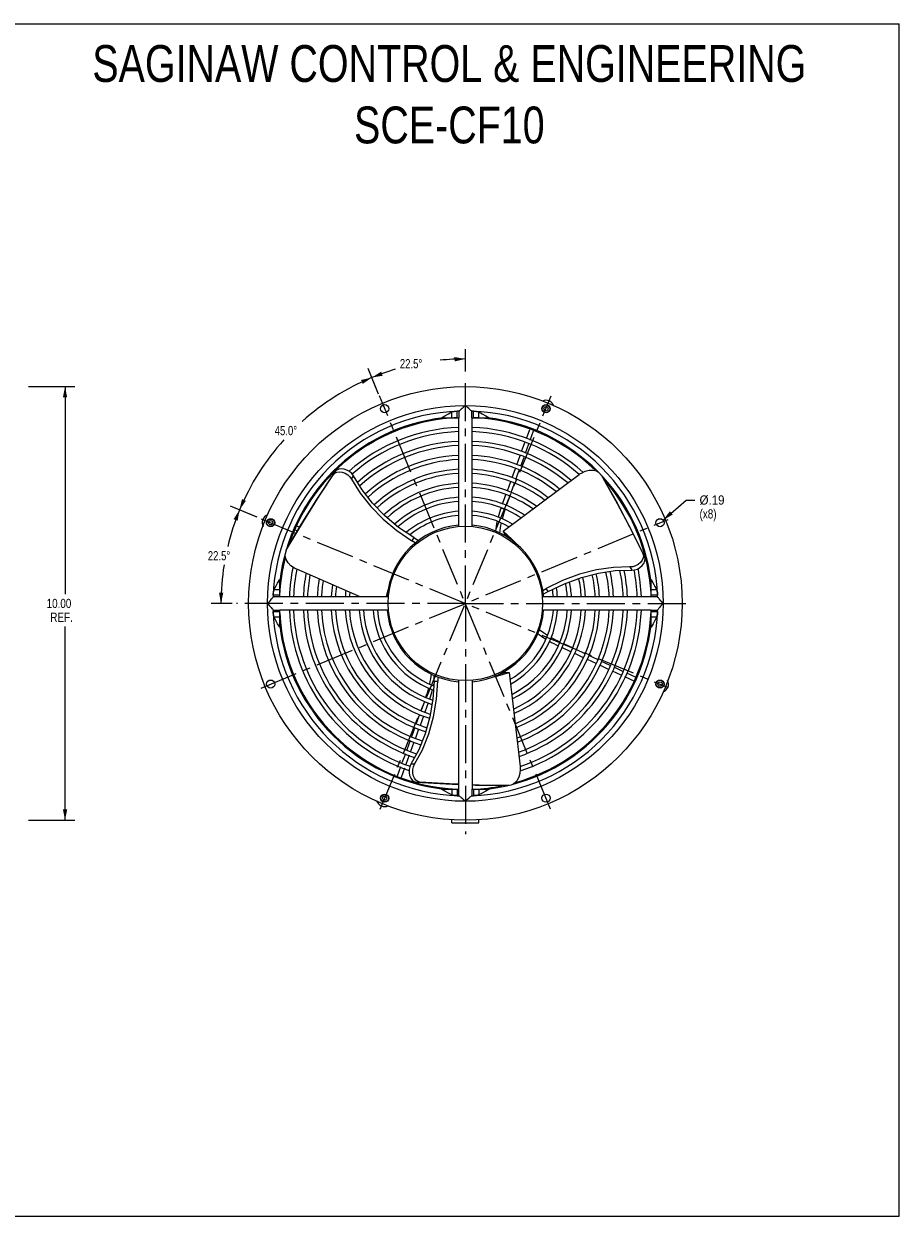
# Model space of a CAD drawing. Header units: inches. Extents: x 0 to 42.5, y 0 to 27.5.
# Tile 3 of 3: x 22.3 to 42.5, y 0 to 27.5. Entities that reach past the tile are written whole.
import ezdxf

# ---------------------------------------------------------------- set-up
doc = ezdxf.new("R2010")
doc.units = ezdxf.units.IN
doc.header["$LTSCALE"] = 2.3375
doc.header["$MEASUREMENT"] = 0
doc.linetypes.add('CENTER', pattern=[0.6, 0.375, -0.075, 0.075, -0.075])
doc.layers.get('0').update_dxf_attribs({"linetype": 'CONTINUOUS'})
doc.layers.add('DEFAULT_1', color=7, linetype='CENTER')
doc.styles.get("Standard").update_dxf_attribs({"font": 'txt', "width": 0.8})
doc.dimstyles.new('DIMSTYLE_1', dxfattribs={"dimtxt": 0.2125, "dimasz": 0.25, "dimexe": 0.18, "dimexo": 0.0625, "dimgap": 0.09, "dimtad": 0, "dimtih": 1, "dimtoh": 1, "dimzin": 4, "dimdsep": 46, "dimtxsty": 'Standard', "dimblk": '_FILLED', "dimblk1": '_FILLED', "dimblk2": '_FILLED', "dimcen": 0.09, "dimadec": 0, "dimazin": 0, "dimtfac": 1, "dimtofl": 0, "dimtmove": 0, "dimatfit": 3, "dimldrblk": '_FILLED', "dimfxl": 0, "dimtolj": 1, "dimtzin": 4, "dimarcsym": 0})
doc.dimstyles.new('DIMSTYLE_2', dxfattribs={"dimtxt": 0.2125, "dimasz": 0.25, "dimexe": 0.18, "dimexo": 0.0625, "dimgap": 0.09, "dimtad": 0, "dimtih": 1, "dimtoh": 1, "dimdec": 1, "dimzin": 4, "dimdsep": 46, "dimtxsty": 'Standard', "dimblk": '_FILLED', "dimblk1": '_FILLED', "dimblk2": '_FILLED', "dimcen": 0.09, "dimadec": 0, "dimazin": 0, "dimtfac": 1, "dimtdec": 1, "dimtofl": 0, "dimtmove": 0, "dimatfit": 3, "dimldrblk": '_FILLED', "dimfxl": 0, "dimtolj": 1, "dimtzin": 4, "dimarcsym": 0})
doc.dimstyles.new('DIMSTYLE_3', dxfattribs={"dimtxt": 0.2125, "dimasz": 0.25, "dimexe": 0.18, "dimexo": 0.0625, "dimgap": 0.09, "dimtad": 0, "dimtih": 1, "dimtoh": 1, "dimzin": 4, "dimdsep": 46, "dimtxsty": 'Standard', "dimblk": '_FILLED', "dimblk1": '_FILLED', "dimblk2": '_FILLED', "dimcen": 0.09, "dimadec": 0, "dimazin": 0, "dimtfac": 1, "dimtofl": 0, "dimtmove": 0, "dimatfit": 3, "dimldrblk": '_FILLED', "dimfxl": 0, "dimtolj": 1, "dimtzin": 4, "dimarcsym": 0})

# ---------------------------------------------------------------- blocks, each defined once
blk = doc.blocks.new('_FILLED')
at = {"color": 0, "linetype": 'ByBlock'}
blk.add_solid([(0, 0), (-1, 0.2), (-1, -0.2)], dxfattribs=at)
blk = doc.blocks.new('*D0')
at = {"color": 2, "linetype": 'Continuous'}
for p, q in [((22.415, 19.132), (23.485, 19.132)), ((23.26, 19.132), (23.26, 14.345)), ((23.26, 9.132), (23.26, 13.601)), ((22.415, 9.132), (23.485, 9.132))]:
    blk.add_line(p, q, dxfattribs=at)
at = {"color": 2, "linetype": 'Continuous', "xscale": 0.25, "yscale": 0.25, "zscale": 0.25}
for p, rotation in [((23.26, 19.132), 90), ((23.26, 9.132), 270)]:
    blk.add_blockref('_FILLED', p, dxfattribs=dict(at, rotation=rotation))
at = {"color": 2, "linetype": 'Continuous', "width": 0.8}
for s, p in [('10.00', (22.835, 14.026)), ('REF.', (22.92, 13.707))]:
    blk.add_text(s, height=0.2125, dxfattribs=at).set_placement(p)
blk = doc.blocks.new('*D2')
at = {"color": 2, "linetype": 'Continuous'}
for p, q in [((32.494, 19.481), (32.494, 19.995)), ((30.44, 19.09), (30.25, 19.549))]:
    blk.add_line(p, q, dxfattribs=at)
for start, end in [(106.6666, 112.5), (90, 95.9338)]:
    blk.add_arc((32.494, 14.132), 5.638, start, end, dxfattribs=at)
for points in [[(32.245, 19.715), (32.494, 19.77), (32.242, 19.815)], [(30.551, 19.478), (30.336, 19.341), (30.587, 19.385)]]:
    blk.add_solid(points, dxfattribs=at)
at = {"color": 2, "linetype": 'Continuous', "width": 0.773333}
blk.add_text('22.5%%d', height=0.2125, dxfattribs=at).set_placement((30.983, 19.556))
blk = doc.blocks.new('*D3')
at = {"color": 2, "linetype": 'Continuous'}
for p, q in [((30.493, 18.961), (30.25, 19.549)), ((27.672, 16.129), (27.077, 16.376))]:
    blk.add_line(p, q, dxfattribs=at)
for start, end in [(112.5, 131.8584), (137.9779, 157.5)]:
    blk.add_arc((32.494, 14.132), 5.638, start, end, dxfattribs=at)
for points in [[(30.127, 19.195), (30.336, 19.341), (30.087, 19.286)], [(27.34, 16.539), (27.285, 16.29), (27.431, 16.498)]]:
    blk.add_solid(points, dxfattribs=at)
at = {"color": 2, "linetype": 'Continuous', "width": 0.773333}
blk.add_text('45.0%%d', height=0.2125, dxfattribs=at).set_placement((28.096, 18.013))
blk = doc.blocks.new('*D4')
at = {"color": 2, "linetype": 'Continuous'}
for p, q in [((27.69, 16.122), (27.077, 16.376)), ((27.113, 14.132), (26.63, 14.132))]:
    blk.add_line(p, q, dxfattribs=at)
for start, end in [(157.5, 166.5392), (170.9439, 180)]:
    blk.add_arc((32.494, 14.132), 5.638, start, end, dxfattribs=at)
for points in [[(27.241, 16.039), (27.285, 16.29), (27.147, 16.075)], [(26.811, 14.383), (26.855, 14.132), (26.911, 14.381)]]:
    blk.add_solid(points, dxfattribs=at)
at = {"color": 2, "linetype": 'Continuous', "width": 0.773333}
blk.add_text('22.5%%d', height=0.2125, dxfattribs=at).set_placement((26.553, 15.126))
blk = doc.blocks.new('*D5')
at = {"color": 2, "linetype": 'Continuous'}
for p, q in [((37.056, 16.055), (37.584, 16.517)), ((37.584, 16.517), (37.79, 16.517))]:
    blk.add_line(p, q, dxfattribs=at)
at = {"color": 2, "linetype": 'Continuous', "xscale": 0.25, "yscale": 0.25, "zscale": 0.25, "rotation": 221.2220644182}
blk.add_blockref('_FILLED', (37.056, 16.055), dxfattribs=at)
at = {"color": 2, "linetype": 'Continuous'}
for s, width, p in [('%%c.19', 0.933333, (37.896, 16.411)), ('(x8)', 0.8, (37.896, 16.092))]:
    blk.add_text(s, height=0.2125, dxfattribs=dict(at, width=width)).set_placement(p)

msp = doc.modelspace()

# ---------------------------------------------------------------- linework, layer by layer
at = {"color": 7, "linetype": 'Continuous'}
for p, q in [((0, 27.5), (42.5, 27.5)), ((42.5, 0), (42.5, 27.5)), ((32.181, 18.415), (32.181, 18.551)), ((32.304, 18.415), (32.304, 18.566)), ((32.341, 18.567), (32.341, 18.415)), ((32.494, 18.695), (32.441, 18.648)), ((32.646, 18.415), (32.646, 18.567)), ((32.683, 18.415), (32.683, 18.566)), ((32.806, 18.415), (32.806, 18.551)), ((31.945, 18.415), (32.341, 18.415)), ((32.338, 18.415), (32.338, 15.906)), ((32.646, 18.415), (33.042, 18.415)), ((32.65, 15.906), (32.65, 18.415)), ((33.901, 17.934), (33.978, 18.146)), ((33.991, 17.9), (34.068, 18.112)), ((33.791, 17.633), (33.868, 17.844)), ((33.88, 17.597), (33.958, 17.81)), ((33.682, 17.331), (33.759, 17.543)), ((33.77, 17.295), (33.847, 17.507)), ((29.489, 17.173), (29.447, 17.1)), ((29.447, 17.1), (29.483, 17.135)), ((29.867, 17), (29.91, 17.073)), ((33.368, 15.801), (35.119, 17.106)), ((33.574, 17.035), (33.649, 17.241)), ((33.661, 16.994), (33.738, 17.205)), ((33.463, 16.732), (33.541, 16.944)), ((33.551, 16.692), (33.628, 16.904)), ((33.352, 16.425), (33.43, 16.642)), ((33.442, 16.393), (33.518, 16.601)), ((33.319, 16.335), (33.409, 16.302)), ((28.566, 15.833), (28.62, 15.808)), ((28.584, 15.931), (28.669, 15.891)), ((33.468, 15.71), (33.368, 15.801)), ((33.41, 15.727), (33.368, 15.801)), ((33.566, 15.616), (33.468, 15.71)), ((31.302, 15.649), (31.259, 15.576)), ((31.339, 15.529), (31.259, 15.576)), ((31.302, 15.649), (31.411, 15.586)), ((33.659, 15.52), (33.566, 15.616)), ((36.629, 15.214), (36.587, 15.287)), ((30.07, 14.288), (28.605, 14.919)), ((36.29, 14.973), (36.332, 14.899)), ((28.211, 14.285), (28.211, 14.681)), ((36.776, 14.285), (36.776, 14.681)), ((28.211, 14.321), (28.06, 14.321)), ((28.211, 14.445), (28.075, 14.445)), ((34.281, 14.433), (34.361, 14.479)), ((34.403, 14.406), (34.294, 14.343)), ((34.403, 14.406), (34.361, 14.479)), ((36.912, 14.445), (36.776, 14.445)), ((36.927, 14.321), (36.776, 14.321)), ((27.931, 14.132), (27.978, 14.079)), ((28.211, 14.285), (28.059, 14.285)), ((30.719, 14.288), (28.211, 14.288)), ((36.776, 14.288), (34.268, 14.288)), ((36.929, 14.285), (36.776, 14.285)), ((37.057, 14.132), (37.009, 14.185)), ((37.057, 14.132), (37.047, 14.121)), ((28.059, 13.979), (28.211, 13.979)), ((28.06, 13.943), (28.211, 13.943)), ((28.075, 13.82), (28.211, 13.82)), ((28.211, 13.583), (28.211, 13.979)), ((30.719, 13.976), (28.211, 13.976)), ((36.776, 13.976), (34.268, 13.976)), ((36.776, 13.979), (36.929, 13.979)), ((36.776, 13.583), (36.776, 13.979)), ((36.776, 13.943), (36.927, 13.943)), ((36.776, 13.82), (36.912, 13.82)), ((34.636, 13.154), (34.677, 13.241)), ((34.963, 13.108), (34.762, 13.201)), ((34.929, 13.017), (34.72, 13.115)), ((35.221, 12.881), (35.016, 12.977)), ((35.255, 12.972), (35.05, 13.067)), ((35.544, 12.836), (35.342, 12.931)), ((35.508, 12.748), (35.308, 12.841)), ((35.799, 12.612), (35.595, 12.707)), ((35.836, 12.701), (35.631, 12.796)), ((36.128, 12.564), (35.923, 12.66)), ((31.776, 12.342), (31.776, 12.468)), ((31.861, 12.434), (31.861, 12.342)), ((33.112, 12.429), (33.243, 12.462)), ((33.243, 12.462), (33.372, 12.499)), ((33.372, 12.499), (33.501, 12.541)), ((33.416, 12.541), (33.501, 12.541)), ((33.501, 12.541), (33.756, 10.371)), ((36.089, 12.477), (35.886, 12.571)), ((36.402, 12.331), (36.175, 12.436)), ((36.419, 12.428), (36.215, 12.524)), ((31.776, 12.342), (31.861, 12.342)), ((32.338, 12.358), (32.338, 9.85)), ((32.65, 12.358), (32.65, 9.85)), ((31.548, 11.87), (31.472, 11.662)), ((31.638, 11.839), (31.559, 11.622)), ((31.67, 11.925), (31.58, 11.958)), ((31.439, 11.571), (31.362, 11.359)), ((31.527, 11.531), (31.449, 11.319)), ((31.329, 11.269), (31.252, 11.059)), ((31.416, 11.229), (31.341, 11.022)), ((31.22, 10.969), (31.142, 10.757)), ((31.308, 10.932), (31.231, 10.72)), ((31.11, 10.666), (31.032, 10.453)), ((31.198, 10.63), (31.122, 10.42)), ((30.999, 10.363), (30.922, 10.151)), ((31.089, 10.33), (31.012, 10.118)), ((31.323, 10.424), (31.238, 10.424)), ((31.362, 10.01), (31.447, 10.01)), ((31.447, 10.01), (31.398, 10.023)), ((31.945, 9.85), (32.341, 9.85)), ((32.181, 9.85), (32.181, 9.714)), ((32.304, 9.85), (32.304, 9.699)), ((32.341, 9.697), (32.341, 9.85)), ((32.646, 9.85), (33.042, 9.85)), ((32.646, 9.85), (32.646, 9.697)), ((32.683, 9.85), (32.683, 9.699)), ((32.806, 9.85), (32.806, 9.714)), ((32.494, 9.569), (32.546, 9.617)), ((32.18, 9.072), (32.18, 9.142)), ((32.807, 9.072), (32.807, 9.142)), ((32.18, 9.072), (32.807, 9.072)), ((0, 0), (42.5, 0))]:
    msp.add_line(p, q, dxfattribs=at)
at = {"color": 2, "linetype": 'CENTER'}
for q in [(32.494, 19.32), (27.214, 14.132), (32.494, 8.812), (37.721, 14.132)]:
    msp.add_line((32.494, 14.132), q, dxfattribs=at)
at = {"color": 7, "linetype": 'Continuous'}
for points in [[(31.945, 18.415), (32.023, 18.461), (32.102, 18.507), (32.181, 18.551)], [(32.181, 18.551), (32.192, 18.554), (32.211, 18.558), (32.238, 18.561), (32.27, 18.564), (32.304, 18.566)], [(32.341, 18.567), (32.341, 18.567), (32.342, 18.568), (32.343, 18.568)], [(32.441, 18.648), (32.417, 18.627), (32.397, 18.609), (32.38, 18.595), (32.367, 18.584), (32.356, 18.576), (32.348, 18.571), (32.343, 18.568)], [(32.644, 18.568), (32.639, 18.571), (32.631, 18.576), (32.62, 18.584), (32.607, 18.595), (32.59, 18.609), (32.57, 18.627), (32.546, 18.648), (32.494, 18.695)], [(32.644, 18.568), (32.645, 18.568), (32.646, 18.567), (32.646, 18.567)], [(32.683, 18.566), (32.717, 18.564), (32.749, 18.561), (32.776, 18.558), (32.795, 18.554), (32.806, 18.551)], [(32.806, 18.551), (32.885, 18.507), (32.964, 18.461), (33.042, 18.415)], [(28.358, 15.364), (28.706, 15.951), (29.069, 16.53), (29.447, 17.1)], [(29.489, 17.173), (29.112, 16.603), (28.749, 16.025), (28.4, 15.437)], [(29.483, 17.135), (29.532, 17.157), (29.591, 17.165), (29.655, 17.157), (29.72, 17.134), (29.78, 17.098), (29.83, 17.053), (29.867, 17)], [(29.91, 17.073), (29.873, 17.126), (29.822, 17.172), (29.762, 17.208), (29.698, 17.23), (29.634, 17.238), (29.574, 17.231), (29.525, 17.209), (29.489, 17.173)], [(31.302, 15.649), (30.955, 15.885), (30.637, 16.15), (30.353, 16.441), (30.11, 16.75), (29.91, 17.073)], [(35.119, 17.106), (35.136, 17.118), (35.153, 17.13), (35.171, 17.14)], [(35.171, 17.14), (35.26, 17.181), (35.351, 17.203), (35.439, 17.206), (35.518, 17.188), (35.555, 17.167)], [(35.628, 17.098), (35.962, 16.503), (36.282, 15.899), (36.587, 15.287)], [(29.867, 17), (30.067, 16.677), (30.311, 16.367), (30.595, 16.077), (30.913, 15.811), (31.259, 15.576)], [(36.629, 15.214), (36.324, 15.825), (36.005, 16.429), (35.671, 17.025)], [(33.41, 15.727), (33.45, 15.692), (33.489, 15.657), (33.527, 15.621)], [(28.55, 14.947), (28.47, 15.003), (28.405, 15.071), (28.359, 15.147), (28.335, 15.224), (28.335, 15.258)], [(36.587, 15.287), (36.6, 15.238), (36.594, 15.184), (36.571, 15.129), (36.532, 15.078), (36.48, 15.033), (36.419, 14.999), (36.354, 14.978), (36.29, 14.973)], [(36.332, 14.899), (36.397, 14.905), (36.462, 14.926), (36.522, 14.96), (36.574, 15.004), (36.613, 15.056), (36.636, 15.111), (36.642, 15.165), (36.629, 15.214)], [(28.605, 14.919), (28.586, 14.928), (28.568, 14.937), (28.55, 14.947)], [(36.29, 14.973), (35.91, 14.961), (35.52, 14.905), (35.127, 14.804), (34.738, 14.662), (34.361, 14.479)], [(34.403, 14.406), (34.781, 14.588), (35.17, 14.731), (35.563, 14.831), (35.953, 14.888), (36.332, 14.899)], [(28.075, 14.445), (28.119, 14.523), (28.164, 14.602), (28.211, 14.681)], [(36.776, 14.681), (36.823, 14.602), (36.868, 14.523), (36.912, 14.445)], [(28.06, 14.321), (28.062, 14.356), (28.065, 14.388), (28.068, 14.415), (28.072, 14.434), (28.075, 14.445)], [(30.709, 14.448), (30.672, 14.319), (30.665, 14.288)], [(36.912, 14.445), (36.915, 14.434), (36.919, 14.415), (36.922, 14.388), (36.925, 14.356), (36.927, 14.321)], [(28.058, 14.283), (28.055, 14.277), (28.049, 14.268), (28.04, 14.256), (28.027, 14.241), (28.01, 14.221), (27.99, 14.198), (27.966, 14.172), (27.931, 14.132)], [(27.978, 14.079), (27.999, 14.056), (28.017, 14.036), (28.031, 14.019), (28.042, 14.006), (28.05, 13.995), (28.055, 13.987), (28.058, 13.982)], [(28.058, 14.283), (28.058, 14.284), (28.058, 14.284), (28.059, 14.285)], [(36.929, 14.285), (36.929, 14.284), (36.929, 14.284), (36.929, 14.283)], [(37.009, 14.185), (36.988, 14.208), (36.971, 14.229), (36.956, 14.245), (36.945, 14.259), (36.937, 14.269), (36.932, 14.277), (36.929, 14.283)], [(37.047, 14.121), (37.021, 14.093), (36.997, 14.066), (36.977, 14.043), (36.96, 14.024), (36.947, 14.008), (36.938, 13.996), (36.932, 13.988), (36.929, 13.982)], [(28.059, 13.979), (28.058, 13.98), (28.058, 13.981), (28.058, 13.982)], [(28.075, 13.82), (28.072, 13.83), (28.068, 13.85), (28.065, 13.876), (28.062, 13.908), (28.06, 13.943)], [(28.211, 13.583), (28.164, 13.662), (28.119, 13.741), (28.075, 13.82)], [(36.912, 13.82), (36.868, 13.741), (36.823, 13.662), (36.776, 13.583)], [(36.927, 13.943), (36.925, 13.908), (36.922, 13.876), (36.919, 13.85), (36.915, 13.83), (36.912, 13.82)], [(36.929, 13.982), (36.929, 13.981), (36.929, 13.98), (36.929, 13.979)], [(33.416, 12.541), (33.366, 12.524), (33.317, 12.508), (33.266, 12.493)], [(31.776, 12.342), (31.745, 11.924), (31.674, 11.515), (31.564, 11.125), (31.418, 10.759), (31.238, 10.424)], [(31.323, 10.424), (31.503, 10.759), (31.649, 11.125), (31.759, 11.515), (31.83, 11.924), (31.861, 12.342)], [(31.238, 10.424), (31.211, 10.366), (31.197, 10.299), (31.196, 10.229), (31.208, 10.162), (31.234, 10.102), (31.27, 10.055), (31.313, 10.023), (31.362, 10.01)], [(31.398, 10.023), (31.354, 10.055), (31.318, 10.102), (31.293, 10.162), (31.281, 10.229), (31.282, 10.299), (31.296, 10.366), (31.323, 10.424)], [(33.76, 10.31), (33.751, 10.212), (33.724, 10.122), (33.682, 10.044), (33.628, 9.985), (33.594, 9.965)], [(33.756, 10.371), (33.758, 10.351), (33.76, 10.33), (33.76, 10.31)], [(31.362, 10.01), (32.044, 9.968), (32.338, 9.957)], [(32.338, 9.96), (32.129, 9.968), (31.447, 10.01)], [(33.495, 9.935), (32.812, 9.943), (32.65, 9.949)], [(32.65, 9.946), (32.727, 9.943), (33.41, 9.935)], [(32.181, 9.714), (32.102, 9.758), (32.023, 9.803), (31.945, 9.85)], [(32.304, 9.699), (32.27, 9.701), (32.238, 9.703), (32.211, 9.707), (32.192, 9.71), (32.181, 9.714)], [(32.343, 9.696), (32.342, 9.697), (32.341, 9.697), (32.341, 9.697)], [(32.343, 9.696), (32.348, 9.694), (32.356, 9.689), (32.367, 9.681), (32.38, 9.67), (32.397, 9.655), (32.417, 9.637), (32.441, 9.616), (32.494, 9.569)], [(32.546, 9.617), (32.57, 9.637), (32.59, 9.655), (32.607, 9.67), (32.62, 9.681), (32.631, 9.689), (32.639, 9.694), (32.644, 9.696)], [(32.646, 9.697), (32.646, 9.697), (32.645, 9.697), (32.644, 9.696)], [(32.806, 9.714), (32.796, 9.71), (32.776, 9.707), (32.749, 9.703), (32.717, 9.701), (32.683, 9.699)], [(33.042, 9.85), (32.964, 9.803), (32.885, 9.758), (32.806, 9.714)]]:
    msp.add_lwpolyline(points, dxfattribs=at)
for centre, radius in [((32.494, 14.132), 5), ((30.633, 18.624), 0.094), ((34.354, 18.624), 0.094), ((34.354, 18.624), 0.0865), ((32.494, 14.132), 4.563), ((34.354, 18.624), 0.0485), ((28.002, 15.993), 0.094), ((28.002, 15.993), 0.0865), ((28.002, 15.993), 0.0485), ((36.985, 15.993), 0.094), ((32.494, 14.132), 1.781), ((28.002, 12.272), 0.094), ((36.985, 12.272), 0.094), ((36.985, 12.272), 0.0865), ((36.985, 12.272), 0.0485), ((30.633, 9.641), 0.094), ((30.633, 9.641), 0.0865), ((30.633, 9.641), 0.0485), ((34.354, 9.641), 0.094)]:
    msp.add_circle(centre, radius, dxfattribs=at)
for centre, radius, start, end in [((34.355, 18.627), 0.19, 17.8648, 115.2309), ((32.494, 14.132), 4.438, 91.9446, 178.0554), ((32.494, 14.132), 4.438, 91.9744, 92.4427), ((32.494, 14.132), 4.438, 1.9446, 88.0554), ((32.494, 14.132), 4.438, 87.5573, 88.0256), ((32.494, 14.132), 4.312, 96.7623, 173.2377), ((32.494, 14.132), 4.312, 96.7619, 173.2381), ((32.494, 14.132), 4.289, 92.5288, 161.4148), ((32.494, 14.132), 4.063, 92.2065, 131.3424), ((32.494, 14.132), 4.063, 48.1459, 87.7946), ((32.494, 14.132), 4.289, 45.735, 87.4709), ((32.494, 14.132), 4.312, 6.7623, 83.2377), ((32.494, 14.132), 4.312, 6.7619, 83.2381), ((32.494, 14.132), 3.967, 92.2598, 131.2317), ((32.494, 14.132), 3.967, 48.5618, 87.7412), ((32.494, 14.132), 3.741, 92.3954, 131.773), ((32.494, 14.132), 3.645, 92.4584, 132.0415), ((32.494, 14.132), 3.741, 49.318, 87.608), ((32.494, 14.132), 3.645, 49.6577, 87.5447), ((32.494, 14.132), 3.419, 92.6208, 132.4789), ((32.494, 14.132), 3.323, 92.6964, 132.6017), ((32.494, 14.132), 3.419, 50.5327, 87.3815), ((32.494, 14.132), 3.323, 50.9404, 87.3055), ((32.494, 14.132), 3.097, 92.8911, 132.8063), ((32.494, 14.132), 3.001, 92.9836, 132.7573), ((32.494, 14.132), 3.097, 51.9718, 87.1126), ((32.494, 14.132), 3.001, 52.4644, 87.0202), ((32.494, 14.132), 2.775, 93.2264, 132.6286), ((32.494, 14.132), 2.679, 93.3419, 132.4151), ((32.494, 14.132), 2.775, 53.8131, 86.7773), ((32.494, 14.132), 2.679, 54.4556, 86.6608), ((32.494, 14.132), 4.289, 3.047, 41.788), ((32.494, 14.132), 2.453, 93.6475, 131.707), ((32.494, 14.132), 2.453, 56.1548, 86.3525), ((32.494, 14.132), 2.357, 93.7961, 131.3633), ((32.494, 14.132), 2.131, 94.1987, 129.8586), ((32.494, 14.132), 2.357, 56.9676, 86.2039), ((32.494, 14.132), 2.131, 59.2136, 85.8013), ((35.713, 15.463), 2.548, 160, 165.076), ((35.713, 15.463), 2.452, 160, 165.352), ((27.999, 15.994), 0.193, 110.1622, 207.6493), ((32.494, 14.132), 2.035, 94.4043, 129.0546), ((32.494, 14.132), 2.035, 60.399, 85.5993), ((35.713, 15.463), 2.548, 167.3134, 172.4378), ((35.713, 15.463), 2.452, 167.6049, 173.1423), ((32.494, 14.132), 1.812, 94.9764, 175.0427), ((32.494, 14.132), 1.812, 4.9542, 85.0274), ((32.494, 14.132), 4.289, 165.6588, 177.471), ((32.494, 14.132), 4.063, 168.1323, 177.7967), ((32.494, 14.132), 3.967, 168.5589, 177.7434), ((32.494, 14.132), 3.323, 2.6964, 12.5947), ((32.494, 14.132), 3.419, 2.6208, 12.4723), ((32.494, 14.132), 3.645, 2.4584, 12.0336), ((32.494, 14.132), 3.741, 2.3954, 11.7674), ((32.494, 14.132), 3.967, 2.2538, 11.2213), ((32.494, 14.132), 4.063, 2.2005, 11.3721), ((32.494, 14.132), 3.741, 169.2952, 177.608), ((32.494, 14.132), 3.645, 169.6282, 177.5447), ((32.494, 14.132), 3.419, 170.5102, 177.3815), ((32.494, 14.132), 3.323, 170.9234, 177.3055), ((32.494, 14.132), 2.357, 3.7961, 11.3467), ((32.494, 14.132), 2.453, 3.6475, 11.6957), ((32.494, 14.132), 2.679, 3.3485, 12.4151), ((32.494, 14.132), 2.775, 3.2325, 12.6286), ((32.494, 14.132), 3.001, 2.9886, 12.7573), ((32.494, 14.132), 3.097, 2.8958, 12.8063), ((32.494, 14.132), 4.438, 177.5573, 178.0256), ((32.494, 14.132), 3.097, 171.9718, 177.1041), ((32.494, 14.132), 3.001, 172.4644, 177.0115), ((32.494, 14.132), 2.775, 173.8131, 176.7683), ((32.494, 14.132), 2.679, 174.4556, 176.6526), ((32.494, 14.132), 2.035, 4.4092, 9.0877), ((32.494, 14.132), 2.131, 4.1987, 9.8236), ((32.494, 14.132), 4.438, 1.9744, 2.4427), ((32.494, 14.132), 2.453, 176.1284, 176.3525), ((32.494, 14.132), 4.438, 181.9446, 268.0554), ((32.494, 14.132), 4.438, 181.9744, 182.4427), ((32.494, 14.132), 4.289, 183.047, 267.4709), ((32.494, 14.132), 4.063, 182.2005, 251.3477), ((32.494, 14.132), 3.967, 182.2538, 251.226), ((32.494, 14.132), 3.741, 182.3954, 251.7499), ((32.494, 14.132), 3.645, 182.4584, 252.0212), ((32.494, 14.132), 3.419, 182.6208, 252.4737), ((32.494, 14.132), 3.323, 182.6964, 252.597), ((32.494, 14.132), 3.097, 182.8958, 252.8063), ((32.494, 14.132), 3.001, 182.9886, 252.7573), ((32.494, 14.132), 2.775, 183.2325, 252.6286), ((32.494, 14.132), 2.679, 183.3485, 252.4151), ((32.494, 14.132), 2.453, 183.6475, 251.6906), ((32.494, 14.132), 2.357, 183.7961, 251.3447), ((32.494, 14.132), 2.131, 184.1987, 249.8386), ((32.494, 14.132), 2.035, 184.4092, 249.0478), ((32.494, 14.132), 1.812, 184.9542, 265.0274), ((32.494, 14.132), 4.438, 271.9446, 358.0554), ((32.494, 14.132), 1.812, 274.9764, 355.0427), ((32.494, 14.132), 2.035, 300.3576, 355.5868), ((32.494, 14.132), 2.131, 299.2416, 355.8013), ((32.494, 14.132), 2.357, 296.9995, 356.2039), ((32.494, 14.132), 2.453, 296.1722, 356.3525), ((32.494, 14.132), 2.679, 294.4556, 356.6526), ((32.494, 14.132), 2.775, 293.8131, 356.7683), ((32.494, 14.132), 3.001, 292.4644, 357.0115), ((32.494, 14.132), 4.289, 285.6121, 357.471), ((32.494, 14.132), 3.097, 291.9718, 357.1041), ((32.494, 14.132), 3.323, 290.9235, 357.3055), ((32.494, 14.132), 3.419, 290.5203, 357.3815), ((32.494, 14.132), 3.645, 289.6549, 357.5447), ((32.494, 14.132), 3.741, 289.3189, 357.608), ((32.494, 14.132), 3.967, 288.5603, 357.7434), ((32.494, 14.132), 4.063, 288.166, 357.7967), ((32.494, 14.132), 4.438, 357.5573, 358.0256), ((32.494, 14.132), 4.312, 186.7623, 263.2377), ((32.494, 14.132), 4.312, 186.7619, 263.2381), ((32.494, 14.132), 4.312, 276.7623, 353.2377), ((32.494, 14.132), 4.312, 276.7619, 353.2381), ((35.713, 15.463), 2.452, 231.8898, 237.3145), ((35.713, 15.463), 2.548, 232.5029, 237.609), ((35.713, 15.463), 2.548, 239.8441, 245), ((35.713, 15.463), 2.452, 239.5757, 244.9484), ((29.276, 12.797), 2.452, 347.6855, 353.2198), ((29.276, 12.797), 2.452, 340.0516, 345.4243), ((29.276, 12.797), 2.548, 340, 345.1559), ((29.276, 12.797), 2.548, 347.391, 348.4334), ((36.988, 12.27), 0.19, 291.1315, 26.7782), ((32.494, 14.132), 4.289, 272.5288, 281.2655), ((32.494, 14.132), 4.438, 267.5573, 268.0256), ((32.494, 14.132), 4.438, 271.9744, 272.4427), ((30.632, 9.638), 0.193, 197.0569, 296.0106)]:
    msp.add_arc(centre, radius, start, end, dxfattribs=at)
at = {"layer": 'DEFAULT_1', "color": 1, "linetype": 'CENTER'}
for p, q in [((34.459, 9.386), (30.511, 18.919)), ((30.528, 9.386), (34.476, 18.919)), ((27.781, 16.084), (37.17, 12.195)), ((27.781, 12.18), (37.17, 16.069))]:
    msp.add_line(p, q, dxfattribs=at)

# ---------------------------------------------------------------- texts
at = {"color": 2, "linetype": 'Continuous', "lineweight": 0, "insert": (32.124, 27.01), "char_height": 0.85, "width": 19.72, "attachment_point": 2}
msp.add_mtext('SAGINAW CONTROL & ENGINEERING\\PSCE-CF10', dxfattribs=at)

# ---------------------------------------------------------------- dimensions: what is measured, and where the dimension line sits
at = {"color": 2, "linetype": 'Continuous'}
for base, line1, line2, picture, middle in [((31.394, 19.662), ((32.494, 19.995), (32.494, 19.481)), ((30.44, 19.09), (30.25, 19.549)), '*D2', (31.394, 19.662)), ((28.507, 18.119), ((30.25, 19.549), (30.493, 18.961)), ((27.672, 16.129), (27.077, 16.376)), '*D3', (28.507, 18.119)), ((26.964, 15.232), ((27.077, 16.376), (27.69, 16.122)), ((27.113, 14.132), (26.63, 14.132)), '*D4', (26.964, 15.232))]:
    dim = msp.add_angular_dim_2l(base=base, line1=line1, line2=line2, dimstyle='DIMSTYLE_2', dxfattribs=at)
    dim.commit()
    dim.dimension.update_dxf_attribs({"geometry": picture, "text_midpoint": middle, "dimtype": 162})
dim = msp.add_linear_dim(base=(23.26, 9.132), p1=(22.415, 19.132), p2=(22.415, 9.132), angle=270, text='<>\\PREF.', dimstyle='DIMSTYLE_1', dxfattribs=at)
dim.commit()
dim.dimension.update_dxf_attribs({"geometry": '*D0', "text_midpoint": (23.26, 13.973), "dimtype": 160})
dim = msp.add_diameter_dim_2p(p1=(37.056, 16.055), p2=(36.914, 15.931), text='<>\\P(x8)', dimstyle='DIMSTYLE_3', dxfattribs=at)
dim.commit()
dim.dimension.update_dxf_attribs({"geometry": '*D5', "text_midpoint": (38.293, 16.358), "dimtype": 163})

doc.saveas('drawing.dxf')
